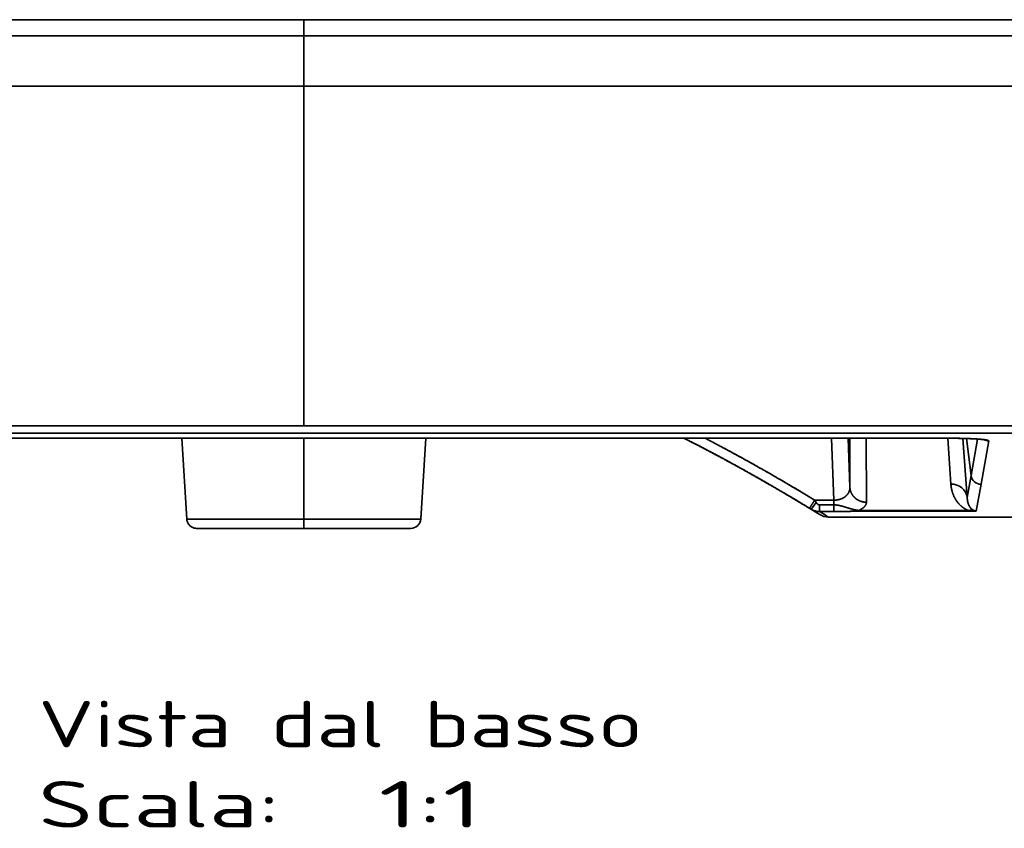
# Model space of a CAD drawing. Extents: x 239 to 1481, y 42 to 1289.
# Tile 5 of 6: x 509 to 806, y 757 to 1001. Entities that reach past the tile are written whole.
import ezdxf
from ezdxf.enums import TextEntityAlignment as Align

# ---------------------------------------------------------------- set-up
doc = ezdxf.new("R2010")
doc.units = 0
doc.layers.get('0').update_dxf_attribs({"lineweight": 13})
doc.styles.get("Standard").update_dxf_attribs({"font": 'isocp.shx'})

# ---------------------------------------------------------------- blocks, each defined once
blk = doc.blocks.new('BLOCK39')
at = {"color": 7, "lineweight": 13}
for s, p, p2 in [('Vista dal basso', (-80, -219.43), (102.16, -219.43)), ('Scala:', (-80, -243.61), (-7.14, -243.61)), ('  1:1', (-7.14, -243.61), (53.59, -243.61))]:
    blk.add_text(s, height=14, dxfattribs=at).set_placement(p, p2, align=Align.FIT)
blk = doc.blocks.new('BLOCK40')
at = {"color": 7, "lineweight": 35}
for p, q in [((0, 0), (-350.17, 0)), ((0, 0), (-350.17, 0)), ((0, 0), (-229.19, 0)), ((229.19, 0), (0, 0)), ((0, 0), (350.17, 0)), ((350.17, 0), (0, 0)), ((0, 0), (-350.17, 0)), ((-229.8, 0), (0, 0)), ((350.17, 0), (0, 0)), ((0, 0), (229.8, 0)), ((-350.17, -4.83), (0, -4.83)), ((-350.17, -4.83), (0, -4.83)), ((0, -4.83), (350.17, -4.83)), ((0, -4.83), (350.17, -4.83)), ((0, -20), (-350.7, -20)), ((-350.7, -20), (0, -20)), ((350.7, -20), (0, -20)), ((0, -20), (0, -122.46)), ((0, -20), (0, -122.46)), ((0, -20), (350.7, -20)), ((0, -122.46), (-215.85, -122.46)), ((0, -122.46), (-215.85, -122.46)), ((215.85, -122.46), (0, -122.46)), ((0, -122.46), (215.85, -122.46)), ((-215.85, -124.68), (215.85, -124.68)), ((215.85, -124.68), (-215.85, -124.68)), ((0, -126.21), (-193.53, -126.21)), ((0, -126.21), (-193.53, -126.21)), ((-193.53, -126.21), (0, -126.21)), ((-36.76, -126.21), (-35.27, -150.58)), ((0, -126.21), (0, -150.58)), ((0, -150.58), (0, -126.21)), ((193.53, -126.21), (0, -126.21)), ((0, -126.21), (193.53, -126.21)), ((0, -126.21), (0, -150.58)), ((0, -150.58), (0, -126.21)), ((0, -126.21), (193.53, -126.21)), ((36.76, -126.21), (35.27, -150.58)), ((167.26, -148.01), (200.37, -148.01)), ((200.37, -148.01), (167.26, -148.01)), ((202.69, -148.2), (167.26, -148.2)), ((202.69, -148.2), (167.26, -148.2)), ((0, -150.58), (-35.27, -150.58)), ((-35.27, -150.58), (0, -150.58)), ((35.27, -150.58), (0, -150.58)), ((35.27, -150.58), (0, -150.58)), ((158.16, -150), (227.77, -150)), ((158.16, -150), (227.77, -150)), ((0, -153.4), (-32.27, -153.4)), ((0, -153.4), (-32.27, -153.4)), ((0, -153.4), (32.28, -153.4)), ((32.28, -153.4), (0, -153.4))]:
    blk.add_line(p, q, dxfattribs=at)
at = {"color": 7, "lineweight": 35, "ltscale": 0.4375}
for p, q in [((-17.5, 0), (0, 0)), ((0, 0), (17.5, 0))]:
    blk.add_line(p, q, dxfattribs=at)
at = {"color": 7, "lineweight": 35, "ltscale": 0.120638}
for p, q in [((0, -4.83), (0, 0)), ((0, 0), (0, -4.83))]:
    blk.add_line(p, q, dxfattribs=at)
at = {"color": 7, "lineweight": 35, "ltscale": 0.379362}
for p, q in [((0, -20), (0, -4.83)), ((0, -4.83), (0, -20))]:
    blk.add_line(p, q, dxfattribs=at)
at = {"color": 7, "lineweight": 35, "ltscale": 0.000138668}
blk.add_line((0, -126.21), (0, -126.21), dxfattribs=at)
blk.add_line((0, -126.21), (0, -126.21), dxfattribs=at)
at = {"color": 7, "lineweight": 35, "ltscale": 0.467048}
blk.add_line((159.73, -144.88), (159.1, -126.21), dxfattribs=at)
at = {"color": 7, "lineweight": 35, "ltscale": 0.467066}
blk.add_line((159.73, -144.88), (159.1, -126.21), dxfattribs=at)
at = {"color": 7, "lineweight": 35, "ltscale": 0.370571}
blk.add_line((164.6, -141.02), (164.1, -126.21), dxfattribs=at)
at = {"color": 7, "lineweight": 35, "ltscale": 0.370542}
blk.add_line((164.6, -141.02), (164.1, -126.21), dxfattribs=at)
at = {"color": 7, "lineweight": 35, "ltscale": 0.370199}
blk.add_line((164.6, -141.02), (164.61, -126.21), dxfattribs=at)
blk.add_line((164.6, -141.02), (164.61, -126.21), dxfattribs=at)
at = {"color": 7, "lineweight": 35, "ltscale": 0.482606}
for p, q in [((169.59, -145.52), (169.52, -126.21)), ((169.52, -126.21), (169.59, -145.52))]:
    blk.add_line(p, q, dxfattribs=at)
at = {"color": 7, "lineweight": 35, "ltscale": 0.000151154}
blk.add_line((193.53, -126.21), (193.53, -126.21), dxfattribs=at)
at = {"color": 7, "lineweight": 35, "ltscale": 0.000151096}
blk.add_line((193.53, -126.21), (193.53, -126.21), dxfattribs=at)
at = {"color": 7, "lineweight": 35, "ltscale": 0.346579}
blk.add_line((195.04, -140.04), (194.07, -126.21), dxfattribs=at)
at = {"color": 7, "lineweight": 35, "ltscale": 0.346587}
blk.add_line((194.07, -126.21), (195.04, -140.04), dxfattribs=at)
at = {"color": 7, "lineweight": 35, "ltscale": 0.447231}
blk.add_line((199.97, -144.12), (198.65, -126.28), dxfattribs=at)
at = {"color": 7, "lineweight": 35, "ltscale": 0.447207}
blk.add_line((198.65, -126.28), (199.97, -144.12), dxfattribs=at)
at = {"color": 7, "lineweight": 35, "ltscale": 0.281584}
blk.add_line((199.76, -126.31), (201.14, -137.49), dxfattribs=at)
blk.add_line((199.76, -126.31), (201.14, -137.49), dxfattribs=at)
at = {"color": 7, "lineweight": 35, "ltscale": 0.279623}
blk.add_line((203.08, -126.48), (201.14, -137.49), dxfattribs=at)
at = {"color": 7, "lineweight": 35, "ltscale": 0.279624}
blk.add_line((201.14, -137.49), (203.08, -126.48), dxfattribs=at)
at = {"color": 7, "lineweight": 35, "ltscale": 0.33311}
for p, q in [((204.12, -140.12), (206.43, -127)), ((206.43, -127), (204.12, -140.12))]:
    blk.add_line(p, q, dxfattribs=at)
at = {"color": 7, "lineweight": 35, "ltscale": 0.168236}
for p, q in [((199.97, -144.12), (201.14, -137.49)), ((201.14, -137.49), (199.97, -144.12))]:
    blk.add_line(p, q, dxfattribs=at)
at = {"color": 7, "lineweight": 35, "ltscale": 0.205078}
for p, q in [((204.12, -140.12), (202.69, -148.2)), ((202.69, -148.2), (204.12, -140.12))]:
    blk.add_line(p, q, dxfattribs=at)
at = {"color": 7, "lineweight": 35, "ltscale": 0.144074}
blk.add_line((153.97, -144.88), (159.73, -144.88), dxfattribs=at)
blk.add_line((153.97, -144.88), (159.73, -144.88), dxfattribs=at)
at = {"color": 7, "lineweight": 35, "ltscale": 0.020057}
for p, q in [((154.41, -145.55), (153.97, -144.88)), ((153.97, -144.88), (154.41, -145.55))]:
    blk.add_line(p, q, dxfattribs=at)
at = {"color": 7, "lineweight": 35, "ltscale": 0.036053}
blk.add_line((159.73, -144.88), (159.73, -146.32), dxfattribs=at)
blk.add_line((159.73, -144.88), (159.73, -146.32), dxfattribs=at)
at = {"color": 7, "lineweight": 35, "ltscale": 0.01279}
for p, q in [((152.84, -147.61), (152.41, -147.34)), ((152.41, -147.34), (152.84, -147.61))]:
    blk.add_line(p, q, dxfattribs=at)
at = {"color": 7, "lineweight": 35, "ltscale": 0.106518}
blk.add_line((159.73, -146.32), (155.47, -146.31), dxfattribs=at)
at = {"color": 7, "lineweight": 35, "ltscale": 0.050775}
blk.add_line((155.47, -148.34), (155.47, -146.31), dxfattribs=at)
blk.add_line((155.47, -148.34), (155.47, -146.31), dxfattribs=at)
at = {"color": 7, "lineweight": 35, "ltscale": 0.10652}
for p, q in [((155.47, -146.31), (159.73, -146.32)), ((159.73, -148.34), (155.47, -148.34)), ((155.47, -148.34), (159.73, -148.34))]:
    blk.add_line(p, q, dxfattribs=at)
at = {"color": 7, "lineweight": 35, "ltscale": 0.050613}
blk.add_line((159.73, -148.34), (159.73, -146.32), dxfattribs=at)
blk.add_line((159.73, -148.34), (159.73, -146.32), dxfattribs=at)
at = {"color": 7, "lineweight": 35, "ltscale": 0.004875}
blk.add_line((167.26, -148.2), (167.26, -148.01), dxfattribs=at)
blk.add_line((167.26, -148.2), (167.26, -148.01), dxfattribs=at)
at = {"color": 7, "lineweight": 35, "ltscale": 0.070421}
blk.add_line((0, -153.4), (0, -150.58), dxfattribs=at)
blk.add_line((0, -153.4), (0, -150.58), dxfattribs=at)
at = {"color": 7, "lineweight": 35}
for centre, radius, start, end in [((206.43, -123.99), 3.01, 242.9706, 269.9628), ((-152.28, -645.97), 584.35, 58.21676, 58.52256), ((-152.27, -645.94), 584.32, 58.21676, 58.52257), ((155.46, -143.34), 5.01, 238.4806, 270.1397), ((155.46, -143.34), 5.01, 238.48, 270.1377), ((-152.3, -650.98), 589.38, 58.21337, 58.52031), ((-152.3, -650.98), 589.38, 58.21337, 58.52031), ((203.14, -127.9), 20.31, 262.1519, 268.7323), ((203.14, -127.9), 20.31, 262.1517, 268.7326), ((203.22, -145.07), 3.17, 244.1003, 260.3777), ((203.22, -145.07), 3.17, 244.0974, 260.381), ((32.28, -150.4), 3, 270, 356.5), ((158.16, -144.94), 5.06, 238.2044, 269.978), ((158.16, -144.94), 5.06, 238.2036, 269.9796)]:
    blk.add_arc(centre, radius, start, end, dxfattribs=at)
for centre, major_axis, ratio, start_param, end_param in [((206.43, -124.01), (-2.95, 0.52), 0.998094, 1.273013, 1.745004), ((204.12, -137.13), (2.95, -0.52), 0.998094, 3.437971, 4.886595), ((204.12, -137.13), (-2.95, 0.52), 0.998094, 0.296378, 1.745002), ((195.01, -144.72), (4.99, 0.37), 0.935475, 0.050928, 1.495783), ((195.01, -144.72), (4.99, 0.37), 0.935475, 0.050928, 1.495783), ((154.41, -145.05), (-1.57, -2.56), 0.08944, 0.000003, 1.425983), ((200.37, -152.7), (-1.74, -4.69), 0.680099, 3.225205, 3.641231), ((200.37, -152.69), (-1.74, -4.68), 0.680317, 3.225428, 3.641587)]:
    blk.add_ellipse(centre, major_axis=major_axis, ratio=ratio, start_param=start_param, end_param=end_param, dxfattribs=at)
blk.add_open_spline([(114.59, -126.21), (122.31, -130.12), (129.96, -134.2), (137.52, -138.43), (145, -142.81), (152.41, -147.34)], degree=5, dxfattribs=at)
for points, degree, knots in [([(152.41, -147.34), (148.64, -145.03), (144.86, -142.78), (141.08, -140.57), (134.27, -136.67), (127.45, -132.93), (124.42, -131.3), (120.64, -129.31), (116.84, -127.36), (116.09, -126.98), (115.34, -126.59), (114.59, -126.21)], 5, [0, 0, 0, 0, 0, 0, 36.947108, 36.947108, 36.947108, 66.266576, 66.266576, 66.266576, 73.520825, 73.520825, 73.520825, 73.520825, 73.520825, 73.520825]), ([(152.41, -147.34), (149.42, -145.52), (146.43, -143.72), (143.42, -141.94), (138.9, -139.32), (134.36, -136.76), (132.85, -135.91), (128.31, -133.4), (123.75, -130.95), (120.71, -129.34), (117.65, -127.76), (114.59, -126.21)], 5, [0, 0, 0, 0, 0, 0, 24.426754, 24.426754, 24.426754, 36.609299, 36.609299, 36.609299, 60.848359, 60.848359, 60.848359, 60.848359, 60.848359, 60.848359]), ([(153.97, -144.88), (151.36, -143.29), (148.74, -141.71), (146.12, -140.16), (140.86, -137.08), (135.57, -134.09), (132.92, -132.62), (128.94, -130.44), (124.95, -128.31), (123.62, -127.6), (122.29, -126.91), (120.95, -126.21)], 5, [0, 0, 0, 0, 0, 0, 21.302864, 21.302864, 21.302864, 42.53221, 42.53221, 42.53221, 53.093054, 53.093054, 53.093054, 53.093054, 53.093054, 53.093054]), ([(120.96, -126.21), (122.96, -127.25), (124.96, -128.31), (126.95, -129.37), (129.6, -130.81), (132.25, -132.26), (132.9, -132.62), (136.21, -134.46), (139.51, -136.32), (142.17, -137.85), (146.13, -140.17), (150.06, -142.51), (151.37, -143.3), (152.67, -144.09), (153.97, -144.88)], 5, [0, 0, 0, 0, 0, 0, 15.969009, 15.969009, 15.969009, 21.301883, 21.301883, 21.301883, 42.688832, 42.688832, 42.688832, 53.415689, 53.415689, 53.415689, 53.415689, 53.415689, 53.415689]), ([(193.53, -126.21), (195.12, -126.21), (196.72, -126.22), (198.28, -126.25), (200.9, -126.33), (203.22, -126.46), (204.12, -126.53), (205.31, -126.65), (206.06, -126.79), (206.26, -126.85), (206.4, -126.91), (206.43, -126.97), (206.43, -126.98), (206.43, -126.99), (206.43, -127)], 5, [0, 0, 0, 0, 0, 0, 10.627642, 10.627642, 10.627642, 18.130038, 18.130038, 18.130038, 22.153926, 22.153926, 22.153926, 22.775439, 22.775439, 22.775439, 22.775439, 22.775439, 22.775439]), ([(205.14, -126.65), (205.17, -126.66), (205.21, -126.68), (205.27, -126.7), (205.31, -126.71), (205.32, -126.72), (205.34, -126.72), (205.3, -126.71), (205.29, -126.71), (205.23, -126.7), (205.18, -126.69), (205.1, -126.68), (205.02, -126.66), (204.92, -126.65), (204.83, -126.64), (204.73, -126.63), (204.65, -126.62), (204.55, -126.61), (204.46, -126.59), (204.37, -126.58), (204.27, -126.57), (204.17, -126.56), (204.06, -126.55), (203.95, -126.54), (203.84, -126.53), (203.73, -126.53), (203.61, -126.52), (203.49, -126.51), (203.36, -126.5), (203.24, -126.49), (203.11, -126.48), (202.97, -126.47), (202.83, -126.46), (202.7, -126.45), (202.55, -126.44), (202.41, -126.43), (202.26, -126.42), (202.11, -126.41), (201.96, -126.41), (201.8, -126.4), (201.64, -126.39), (201.48, -126.38), (201.32, -126.37), (201.16, -126.37), (200.99, -126.36), (200.82, -126.35), (200.65, -126.34), (200.47, -126.34), (200.3, -126.33), (200.12, -126.32), (199.94, -126.32), (199.76, -126.31), (199.58, -126.31), (199.39, -126.3), (199.2, -126.29), (199.02, -126.29), (198.83, -126.28), (198.63, -126.28), (198.44, -126.27), (198.25, -126.27), (198.05, -126.26), (197.85, -126.26), (197.66, -126.25), (197.46, -126.25), (197.26, -126.25), (197.06, -126.24), (196.85, -126.24), (196.65, -126.24), (196.44, -126.23), (196.24, -126.23), (196.03, -126.23), (195.83, -126.23), (195.62, -126.22), (195.41, -126.22), (195.2, -126.22), (195, -126.22), (194.79, -126.22), (194.58, -126.22), (194.37, -126.21), (194.16, -126.21), (193.95, -126.21), (193.74, -126.21), (193.6, -126.21), (193.53, -126.21)], 3, [0, 0, 0, 0, 0.084645, 0.145443, 0.183456, 0.202127, 0.204285, 0.219194, 0.251647, 0.299193, 0.360395, 0.43403, 0.51914, 0.614964, 0.72551, 0.811601, 0.897996, 0.989158, 1.08529, 1.180157, 1.278032, 1.379654, 1.484677, 1.593318, 1.70524, 1.820624, 1.939166, 2.061028, 2.185932, 2.314023, 2.445047, 2.579258, 2.716335, 2.856069, 2.998445, 3.14384, 3.291915, 3.442471, 3.595484, 3.751258, 3.909485, 4.070014, 4.232811, 4.398101, 4.565621, 4.735248, 4.906944, 5.080867, 5.256794, 5.434628, 5.614323, 5.795975, 5.979403, 6.164527, 6.351299, 6.539787, 6.729828, 6.921348, 7.114295, 7.30871, 7.504449, 7.701443, 7.899639, 8.099056, 8.299565, 8.501103, 8.703614, 8.907085, 9.111415, 9.316544, 9.522416, 9.729012, 9.936233, 10.144021, 10.35232, 10.561094, 10.77026, 10.979761, 11.18954, 11.39955, 11.60972, 11.819993, 12.030313, 12.030313, 12.030313, 12.030313]), ([(193.53, -126.21), (194.76, -126.21), (196, -126.22), (197.21, -126.23), (199.53, -126.29), (201.58, -126.37), (202.52, -126.42), (204.18, -126.53), (205.36, -126.66), (205.82, -126.73), (206.23, -126.83), (206.4, -126.93), (206.42, -126.95), (206.43, -126.98), (206.43, -127)], 5, [0, 0, 0, 0, 0, 0, 8.746618, 8.746618, 8.746618, 17.451253, 17.451253, 17.451253, 26.170593, 26.170593, 26.170593, 28.940411, 28.940411, 28.940411, 28.940411, 28.940411, 28.940411]), ([(159.73, -144.88), (160.25, -144.89), (160.78, -144.85), (161.29, -144.76), (162.22, -144.47), (163.01, -144), (163.35, -143.73), (164, -143.09), (164.4, -142.34), (164.54, -141.91), (164.61, -141.46), (164.6, -141.02)], 5, [0, 0, 0, 0, 0, 0, 3.743321, 3.743321, 3.743321, 7.225118, 7.225118, 7.225118, 11.414643, 11.414643, 11.414643, 11.414643, 11.414643, 11.414643]), ([(159.73, -144.88), (160.25, -144.89), (160.77, -144.86), (161.27, -144.76), (162.35, -144.43), (163.23, -143.87), (163.64, -143.5), (164.19, -142.8), (164.49, -142.02), (164.57, -141.69), (164.6, -141.36), (164.6, -141.02)], 5, [0, 0, 0, 0, 0, 0, 4.450502, 4.450502, 4.450502, 10.070533, 10.070533, 10.070533, 14.012434, 14.012434, 14.012434, 14.012434, 14.012434, 14.012434]), ([(164.6, -141.02), (164.62, -141.45), (164.69, -141.88), (164.81, -142.3), (165.16, -143.11), (165.69, -143.81), (166, -144.14), (166.81, -144.81), (167.78, -145.25), (168.37, -145.43), (168.98, -145.52), (169.59, -145.52)], 5, [0, 0, 0, 0, 0, 0, 3.166643, 3.166643, 3.166643, 6.370151, 6.370151, 6.370151, 10.674963, 10.674963, 10.674963, 10.674963, 10.674963, 10.674963]), ([(164.6, -141.02), (164.62, -141.45), (164.69, -141.88), (164.81, -142.3), (165.16, -143.11), (165.69, -143.82), (166, -144.14), (166.7, -144.72), (167.51, -145.13), (167.94, -145.29), (168.53, -145.44), (169.14, -145.5), (169.29, -145.51), (169.44, -145.52), (169.59, -145.52)], 5, [0, 0, 0, 0, 0, 0, 2.951204, 2.951204, 2.951204, 5.941949, 5.941949, 5.941949, 8.979403, 8.979403, 8.979403, 9.965206, 9.965206, 9.965206, 9.965206, 9.965206, 9.965206]), ([(200.37, -148.01), (199.95, -147.86), (199.57, -147.68), (199.23, -147.49), (198.74, -147.17), (198.31, -146.83), (198.16, -146.7), (197.67, -146.26), (197.26, -145.81), (197, -145.48), (196.54, -144.84), (196.17, -144.18), (196.01, -143.85), (195.59, -142.9), (195.31, -141.94), (195.17, -141.31), (195.08, -140.68), (195.04, -140.04)], 5, [0, 0, 0, 0, 0, 0, 3.618935, 3.618935, 3.618935, 5.788947, 5.788947, 5.788947, 10.929554, 10.929554, 10.929554, 15.939779, 15.939779, 15.939779, 25.429513, 25.429513, 25.429513, 25.429513, 25.429513, 25.429513]), ([(200.37, -148.01), (199.97, -147.87), (199.61, -147.7), (199.29, -147.52), (198.81, -147.22), (198.39, -146.9), (198.24, -146.77), (197.75, -146.35), (197.34, -145.9), (197.07, -145.58), (196.61, -144.94), (196.23, -144.29), (196.07, -143.97), (195.77, -143.32), (195.54, -142.66), (195.44, -142.34), (195.26, -141.68), (195.14, -141.03), (195.09, -140.7), (195.06, -140.37), (195.04, -140.04)], 5, [0, 0, 0, 0, 0, 0, 3.279749, 3.279749, 3.279749, 5.335731, 5.335731, 5.335731, 10.256686, 10.256686, 10.256686, 15.1467, 15.1467, 15.1467, 19.98113, 19.98113, 19.98113, 24.807174, 24.807174, 24.807174, 24.807174, 24.807174, 24.807174]), ([(152.41, -147.34), (152.41, -147.34), (152.43, -147.32), (152.46, -147.28), (152.57, -147.12), (152.75, -146.84), (152.88, -146.63), (153.17, -146.18), (153.48, -145.68), (153.64, -145.41), (153.81, -145.15), (153.97, -144.88)], 5, [0, 0, 0, 0, 0, 0, 1.252598, 1.252598, 1.252598, 3.423946, 3.423946, 3.423946, 5.64424, 5.64424, 5.64424, 5.64424, 5.64424, 5.64424]), ([(152.41, -147.34), (152.41, -147.34), (152.43, -147.32), (152.46, -147.28), (152.57, -147.12), (152.75, -146.84), (152.88, -146.63), (153.17, -146.18), (153.48, -145.68), (153.64, -145.41), (153.81, -145.15), (153.97, -144.88)], 5, [0, 0, 0, 0, 0, 0, 1.249004, 1.249004, 1.249004, 3.415549, 3.415549, 3.415549, 5.632188, 5.632188, 5.632188, 5.632188, 5.632188, 5.632188]), ([(199.97, -144.12), (199.98, -144.42), (200, -144.73), (200.04, -145.04), (200.12, -145.46), (200.25, -145.88), (200.29, -146), (200.35, -146.15), (200.42, -146.31), (200.43, -146.34), (200.47, -146.42), (200.5, -146.5), (200.52, -146.54), (200.56, -146.62), (200.61, -146.69), (200.63, -146.73), (200.69, -146.85), (200.77, -146.96), (200.82, -147.04), (200.93, -147.19), (201.06, -147.34), (201.13, -147.41), (201.28, -147.56), (201.47, -147.71), (201.57, -147.78), (201.69, -147.86), (201.83, -147.93)], 5, [0, 0, 0, 0, 0, 0, 12.434346, 12.434346, 12.434346, 17.100055, 17.100055, 17.100055, 18.691475, 18.691475, 18.691475, 20.249009, 20.249009, 20.249009, 21.806544, 21.806544, 21.806544, 24.923389, 24.923389, 24.923389, 28.046279, 28.046279, 28.046279, 31.205935, 31.205935, 31.205935, 31.205935, 31.205935, 31.205935]), ([(201.83, -147.93), (201.6, -147.82), (201.43, -147.69), (201.27, -147.56), (200.92, -147.21), (200.68, -146.84), (200.55, -146.61), (200.33, -146.15), (200.19, -145.68), (200.13, -145.45), (200.04, -145.04), (200, -144.64), (199.98, -144.46), (199.97, -144.29), (199.97, -144.12)], 5, [0, 0, 0, 0, 0, 0, 4.150284, 4.150284, 4.150284, 11.052248, 11.052248, 11.052248, 17.945289, 17.945289, 17.945289, 23.013515, 23.013515, 23.013515, 23.013515, 23.013515, 23.013515]), ([(152.84, -147.61), (152.86, -147.62), (152.89, -147.61), (152.94, -147.57), (153.11, -147.41), (153.36, -147.1), (153.55, -146.85), (153.83, -146.45), (154.12, -146.01), (154.22, -145.86), (154.31, -145.71), (154.41, -145.55)], 5, [0, 0, 0, 0, 0, 0, 1.397522, 1.397522, 1.397522, 4.107455, 4.107455, 4.107455, 5.446696, 5.446696, 5.446696, 5.446696, 5.446696, 5.446696]), ([(155.47, -146.31), (155.37, -146.31), (155.27, -146.3), (155.18, -146.27), (154.94, -146.15), (154.73, -145.97), (154.61, -145.84), (154.51, -145.7), (154.41, -145.56), (154.41, -145.56), (154.41, -145.56), (154.41, -145.55)], 5, [0, 0, 0, 0, 0, 0, 0.749043, 0.749043, 0.749043, 1.936315, 1.936315, 1.936315, 1.942665, 1.942665, 1.942665, 1.942665, 1.942665, 1.942665]), ([(155.47, -146.31), (155.34, -146.31), (155.2, -146.28), (155.07, -146.22), (154.84, -146.08), (154.64, -145.87), (154.56, -145.77), (154.48, -145.67), (154.41, -145.55)], 5, [0, 0, 0, 0, 0, 0, 1.503779, 1.503779, 1.503779, 2.586936, 2.586936, 2.586936, 2.586936, 2.586936, 2.586936]), ([(167.26, -148.01), (167.07, -147.98), (166.88, -147.95), (166.69, -147.92), (165.95, -147.78), (165.24, -147.6), (164.71, -147.45), (163.62, -147.13), (162.6, -146.81), (162.05, -146.64), (161.26, -146.45), (160.47, -146.35), (160.23, -146.33), (159.98, -146.32), (159.73, -146.32)], 5, [0, 0, 0, 0, 0, 0, 1.278396, 1.278396, 1.278396, 5.008616, 5.008616, 5.008616, 9.498727, 9.498727, 9.498727, 11.555285, 11.555285, 11.555285, 11.555285, 11.555285, 11.555285]), ([(167.26, -148.01), (167, -147.97), (166.74, -147.93), (166.49, -147.88), (165.82, -147.74), (165.19, -147.58), (164.81, -147.48), (163.98, -147.23), (163.2, -146.99), (162.78, -146.86), (161.9, -146.61), (161.06, -146.43), (160.62, -146.36), (160.17, -146.32), (159.73, -146.32)], 5, [0, 0, 0, 0, 0, 0, 1.522123, 1.522123, 1.522123, 4.10845, 4.10845, 4.10845, 7.364787, 7.364787, 7.364787, 11.073172, 11.073172, 11.073172, 11.073172, 11.073172, 11.073172]), ([(167.26, -148.2), (167.05, -148.2), (166.85, -148.2), (166.66, -148.21), (166.14, -148.22), (165.64, -148.24), (165.34, -148.25), (164.86, -148.26), (164.38, -148.27), (164.21, -148.28), (163.75, -148.29), (163.28, -148.3), (162.97, -148.31), (162.15, -148.33), (161.32, -148.34), (160.79, -148.34), (160.26, -148.34), (159.73, -148.34)], 5, [0, 0, 0, 0, 0, 0, 1.472159, 1.472159, 1.472159, 3.975912, 3.975912, 3.975912, 5.257721, 5.257721, 5.257721, 7.574577, 7.574577, 7.574577, 11.305276, 11.305276, 11.305276, 11.305276, 11.305276, 11.305276]), ([(167.26, -148.2), (167.12, -148.2), (166.99, -148.2), (166.85, -148.2), (166.26, -148.22), (165.68, -148.24), (165.34, -148.25), (164.46, -148.27), (163.55, -148.3), (163.12, -148.31), (162.18, -148.33), (161.22, -148.34), (160.73, -148.34), (160.23, -148.34), (159.73, -148.34)], 5, [0, 0, 0, 0, 0, 0, 1.027013, 1.027013, 1.027013, 4.32527, 4.32527, 4.32527, 7.589604, 7.589604, 7.589604, 11.005951, 11.005951, 11.005951, 11.005951, 11.005951, 11.005951]), ([(167.26, -148.01), (167.79, -147.76), (168.26, -147.49), (168.67, -147.2), (169.2, -146.69), (169.48, -146.14), (169.55, -145.93), (169.59, -145.72), (169.59, -145.52)], 5, [0, 0, 0, 0, 0, 0, 4.361435, 4.361435, 4.361435, 6.894903, 6.894903, 6.894903, 6.894903, 6.894903, 6.894903]), ([(169.59, -145.52), (169.59, -145.84), (169.5, -146.16), (169.33, -146.48), (168.9, -147), (168.25, -147.47), (167.95, -147.66), (167.62, -147.84), (167.26, -148.01)], 5, [0, 0, 0, 0, 0, 0, 4.865807, 4.865807, 4.865807, 8.378761, 8.378761, 8.378761, 8.378761, 8.378761, 8.378761]), ([(-31.47, -153.4), (-31.88, -153.4), (-32.42, -153.44), (-33.09, -153.3), (-33.48, -153.16), (-33.85, -152.97), (-34.18, -152.73), (-34.48, -152.45), (-34.74, -152.12), (-34.95, -151.77), (-35.12, -151.39), (-35.23, -150.99), (-35.26, -150.72), (-35.27, -150.58)], 3, [0, 0, 0, 0, 1.216634, 1.62805, 2.039467, 2.450882, 2.862296, 3.273712, 3.685127, 4.096542, 4.507959, 4.919375, 5.330792, 5.330792, 5.330792, 5.330792])]:
    blk.add_open_spline(points, degree=degree, knots=knots, dxfattribs=at)

msp = doc.modelspace()

# ---------------------------------------------------------------- block references
at = {"lineweight": 0}
for name in ['BLOCK40', 'BLOCK39']:
    msp.add_blockref(name, (594.5, 1001.2), dxfattribs=at)

doc.saveas('drawing.dxf')
